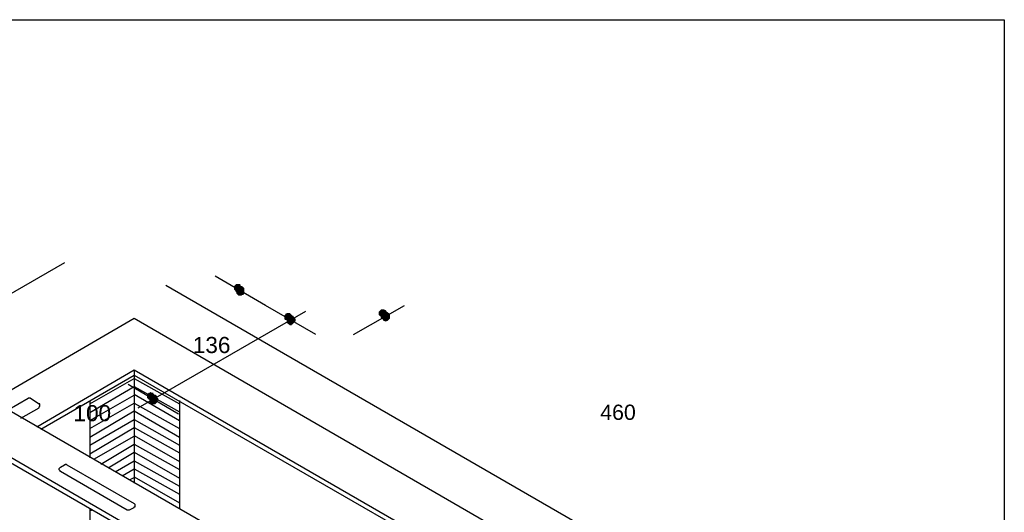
# Model space of a CAD drawing. Header units: millimetres. Extents: x 4476070 to 4476182, y -30324732 to -30324697.
# Tile 45 of 70: x 4476094.49 to 4476096.84, y -30324716.78 to -30324715.61. Entities that reach past the tile are written whole.
import ezdxf

# ---------------------------------------------------------------- set-up
doc = ezdxf.new("R2010")
doc.units = ezdxf.units.MM
doc.styles.get("Standard").update_dxf_attribs({"font": 'arial.ttf'})

msp = doc.modelspace()

# ---------------------------------------------------------------- hatches: boundary and pattern name
at = {"linetype": 'Continuous'}
for points in [[(4476095.00313, -30324716.24058), (4476095.00098, -30324716.24273), (4476095.00957, -30324716.24702)], [(4476095.00098, -30324716.24273), (4476095.00098, -30324716.24487), (4476095.00957, -30324716.24702)], [(4476095.00098, -30324716.24487), (4476095.00098, -30324716.24702), (4476095.00957, -30324716.24702)], [(4476095.00098, -30324716.24702), (4476095.00098, -30324716.24917), (4476095.00957, -30324716.24702)], [(4476095.00098, -30324716.24917), (4476095.00098, -30324716.25132), (4476095.00957, -30324716.24702)], [(4476095.00098, -30324716.25132), (4476095.00313, -30324716.25346), (4476095.00957, -30324716.24702)], [(4476095.00527, -30324716.23843), (4476095.00313, -30324716.24058), (4476095.00957, -30324716.24702)], [(4476095.00313, -30324716.25346), (4476095.00527, -30324716.25561), (4476095.00957, -30324716.24702)], [(4476095.00742, -30324716.23843), (4476095.00527, -30324716.23843), (4476095.00957, -30324716.24702)], [(4476095.00527, -30324716.25561), (4476095.00742, -30324716.25561), (4476095.00957, -30324716.24702)], [(4476095.00957, -30324716.23843), (4476095.00742, -30324716.23843), (4476095.00957, -30324716.24702)], [(4476095.00742, -30324716.25561), (4476095.00957, -30324716.25561), (4476095.00957, -30324716.24702)], [(4476095.01601, -30324716.24058), (4476095.01601, -30324716.23843), (4476095.00957, -30324716.24702)], [(4476095.01601, -30324716.23843), (4476095.01386, -30324716.23843), (4476095.00957, -30324716.24702)], [(4476095.01386, -30324716.23843), (4476095.01172, -30324716.23843), (4476095.00957, -30324716.24702)], [(4476095.01172, -30324716.23843), (4476095.00957, -30324716.23843), (4476095.00957, -30324716.24702)], [(4476095.01816, -30324716.24273), (4476095.01601, -30324716.24058), (4476095.00957, -30324716.24702)], [(4476095.01816, -30324716.24487), (4476095.01816, -30324716.24273), (4476095.00957, -30324716.24702)], [(4476095.01816, -30324716.24702), (4476095.01816, -30324716.24487), (4476095.00957, -30324716.24702)], [(4476095.00957, -30324716.25561), (4476095.01172, -30324716.25561), (4476095.00957, -30324716.24702)], [(4476095.01172, -30324716.25561), (4476095.01386, -30324716.25561), (4476095.00957, -30324716.24702)], [(4476095.01386, -30324716.25561), (4476095.01601, -30324716.25561), (4476095.00957, -30324716.24702)], [(4476095.01601, -30324716.25561), (4476095.01816, -30324716.25346), (4476095.00957, -30324716.24702)], [(4476095.01816, -30324716.25346), (4476095.01816, -30324716.25132), (4476095.00957, -30324716.24702)], [(4476095.01816, -30324716.25132), (4476095.01816, -30324716.24917), (4476095.00957, -30324716.24702)], [(4476095.01816, -30324716.24917), (4476095.01816, -30324716.24702), (4476095.00957, -30324716.24702)], [(4476095.12337, -30324716.31144), (4476095.12122, -30324716.31358), (4476095.12981, -30324716.31788)], [(4476095.12122, -30324716.31358), (4476095.12122, -30324716.31573), (4476095.12981, -30324716.31788)], [(4476095.12122, -30324716.31573), (4476095.12122, -30324716.31788), (4476095.12981, -30324716.31788)], [(4476095.12122, -30324716.31788), (4476095.12122, -30324716.32002), (4476095.12981, -30324716.31788)], [(4476095.12122, -30324716.32002), (4476095.12122, -30324716.32217), (4476095.12981, -30324716.31788)], [(4476095.12122, -30324716.32217), (4476095.12337, -30324716.32432), (4476095.12981, -30324716.31788)], [(4476095.12551, -30324716.30929), (4476095.12337, -30324716.30929), (4476095.12981, -30324716.31788)], [(4476095.12337, -30324716.30929), (4476095.12337, -30324716.31144), (4476095.12981, -30324716.31788)], [(4476095.12337, -30324716.32432), (4476095.12551, -30324716.32432), (4476095.12981, -30324716.31788)], [(4476095.12766, -30324716.30714), (4476095.12551, -30324716.30929), (4476095.12981, -30324716.31788)], [(4476095.12551, -30324716.32432), (4476095.12766, -30324716.32647), (4476095.12981, -30324716.31788)], [(4476095.12981, -30324716.30714), (4476095.12766, -30324716.30714), (4476095.12981, -30324716.31788)], [(4476095.12766, -30324716.32647), (4476095.12981, -30324716.32647), (4476095.12981, -30324716.31788)], [(4476095.13625, -30324716.30929), (4476095.1341, -30324716.30714), (4476095.12981, -30324716.31788)], [(4476095.1341, -30324716.30714), (4476095.13196, -30324716.30714), (4476095.12981, -30324716.31788)], [(4476095.13196, -30324716.30714), (4476095.12981, -30324716.30714), (4476095.12981, -30324716.31788)], [(4476095.1384, -30324716.31144), (4476095.13625, -30324716.30929), (4476095.12981, -30324716.31788)], [(4476095.14054, -30324716.31358), (4476095.1384, -30324716.31144), (4476095.12981, -30324716.31788)], [(4476095.14054, -30324716.31573), (4476095.14054, -30324716.31358), (4476095.12981, -30324716.31788)], [(4476095.14054, -30324716.31788), (4476095.14054, -30324716.31573), (4476095.12981, -30324716.31788)], [(4476095.12981, -30324716.32647), (4476095.13196, -30324716.32647), (4476095.12981, -30324716.31788)], [(4476095.13196, -30324716.32647), (4476095.1341, -30324716.32647), (4476095.12981, -30324716.31788)], [(4476095.1341, -30324716.32647), (4476095.13625, -30324716.32432), (4476095.12981, -30324716.31788)], [(4476095.13625, -30324716.32432), (4476095.1384, -30324716.32217), (4476095.12981, -30324716.31788)], [(4476095.1384, -30324716.32217), (4476095.14054, -30324716.32002), (4476095.12981, -30324716.31788)], [(4476095.14054, -30324716.32002), (4476095.14054, -30324716.31788), (4476095.12981, -30324716.31788)], [(4476095.34882, -30324716.30285), (4476095.34667, -30324716.30499), (4476095.3574, -30324716.30929)], [(4476095.34667, -30324716.30499), (4476095.34667, -30324716.30714), (4476095.3574, -30324716.30929)], [(4476095.34667, -30324716.30714), (4476095.34667, -30324716.30929), (4476095.3574, -30324716.30929)], [(4476095.34667, -30324716.30929), (4476095.34667, -30324716.31144), (4476095.3574, -30324716.30929)], [(4476095.34667, -30324716.31144), (4476095.34882, -30324716.31358), (4476095.3574, -30324716.30929)], [(4476095.35096, -30324716.3007), (4476095.34882, -30324716.30285), (4476095.3574, -30324716.30929)], [(4476095.34882, -30324716.31358), (4476095.35096, -30324716.31573), (4476095.3574, -30324716.30929)], [(4476095.35311, -30324716.29855), (4476095.35096, -30324716.3007), (4476095.3574, -30324716.30929)], [(4476095.35096, -30324716.31573), (4476095.35311, -30324716.31573), (4476095.3574, -30324716.30929)], [(4476095.35526, -30324716.29855), (4476095.35311, -30324716.29855), (4476095.3574, -30324716.30929)], [(4476095.35311, -30324716.31573), (4476095.35311, -30324716.31788), (4476095.3574, -30324716.30929)], [(4476095.35311, -30324716.31788), (4476095.3574, -30324716.31788), (4476095.3574, -30324716.30929)], [(4476095.3574, -30324716.29855), (4476095.35526, -30324716.29855), (4476095.3574, -30324716.30929)], [(4476095.3617, -30324716.3007), (4476095.35955, -30324716.29855), (4476095.3574, -30324716.30929)], [(4476095.35955, -30324716.29855), (4476095.3574, -30324716.29855), (4476095.3574, -30324716.30929)], [(4476095.36599, -30324716.30285), (4476095.36385, -30324716.3007), (4476095.3574, -30324716.30929)], [(4476095.36385, -30324716.3007), (4476095.3617, -30324716.3007), (4476095.3574, -30324716.30929)], [(4476095.36599, -30324716.30499), (4476095.36599, -30324716.30285), (4476095.3574, -30324716.30929)], [(4476095.36599, -30324716.30714), (4476095.36599, -30324716.30499), (4476095.3574, -30324716.30929)], [(4476095.36599, -30324716.30929), (4476095.36599, -30324716.30714), (4476095.3574, -30324716.30929)], [(4476095.3574, -30324716.31788), (4476095.3617, -30324716.31788), (4476095.3574, -30324716.30929)], [(4476095.3617, -30324716.31788), (4476095.3617, -30324716.31573), (4476095.3574, -30324716.30929)], [(4476095.3617, -30324716.31573), (4476095.36385, -30324716.31573), (4476095.3574, -30324716.30929)], [(4476095.36385, -30324716.31573), (4476095.36599, -30324716.31358), (4476095.3574, -30324716.30929)], [(4476095.36599, -30324716.31358), (4476095.36599, -30324716.31144), (4476095.3574, -30324716.30929)], [(4476095.36599, -30324716.31144), (4476095.36599, -30324716.30929), (4476095.3574, -30324716.30929)], [(4476094.79486, -30324716.50038), (4476094.79271, -30324716.50253), (4476094.8013, -30324716.50682)], [(4476094.79486, -30324716.50038), (4476094.79271, -30324716.50253), (4476094.8013, -30324716.50682)], [(4476094.79271, -30324716.50253), (4476094.79271, -30324716.50468), (4476094.8013, -30324716.50682)], [(4476094.79271, -30324716.50253), (4476094.79271, -30324716.50468), (4476094.8013, -30324716.50682)], [(4476094.79271, -30324716.50468), (4476094.79271, -30324716.50682), (4476094.8013, -30324716.50682)], [(4476094.79271, -30324716.50468), (4476094.79271, -30324716.50682), (4476094.8013, -30324716.50682)], [(4476094.79271, -30324716.50682), (4476094.79271, -30324716.50897), (4476094.8013, -30324716.50682)], [(4476094.79271, -30324716.50897), (4476094.79271, -30324716.51112), (4476094.8013, -30324716.50682)], [(4476094.79271, -30324716.51112), (4476094.79486, -30324716.51327), (4476094.8013, -30324716.50682)], [(4476094.79271, -30324716.51112), (4476094.79486, -30324716.51327), (4476094.8013, -30324716.50682)], [(4476094.79271, -30324716.50682), (4476094.79271, -30324716.50897), (4476094.8013, -30324716.50682)], [(4476094.79271, -30324716.50897), (4476094.79271, -30324716.51112), (4476094.8013, -30324716.50682)], [(4476094.797, -30324716.49824), (4476094.79486, -30324716.50038), (4476094.8013, -30324716.50682)], [(4476094.797, -30324716.49824), (4476094.79486, -30324716.50038), (4476094.8013, -30324716.50682)], [(4476094.79486, -30324716.51327), (4476094.797, -30324716.51541), (4476094.8013, -30324716.50682)], [(4476094.79486, -30324716.51327), (4476094.797, -30324716.51541), (4476094.8013, -30324716.50682)], [(4476094.79915, -30324716.49824), (4476094.797, -30324716.49824), (4476094.8013, -30324716.50682)], [(4476094.79915, -30324716.49824), (4476094.797, -30324716.49824), (4476094.8013, -30324716.50682)], [(4476094.797, -30324716.51541), (4476094.79915, -30324716.51541), (4476094.8013, -30324716.50682)], [(4476094.797, -30324716.51541), (4476094.79915, -30324716.51541), (4476094.8013, -30324716.50682)], [(4476094.8013, -30324716.49609), (4476094.79915, -30324716.49824), (4476094.8013, -30324716.50682)], [(4476094.8013, -30324716.49609), (4476094.79915, -30324716.49824), (4476094.8013, -30324716.50682)], [(4476094.79915, -30324716.51541), (4476094.8013, -30324716.51541), (4476094.8013, -30324716.50682)], [(4476094.79915, -30324716.51541), (4476094.8013, -30324716.51541), (4476094.8013, -30324716.50682)], [(4476094.80344, -30324716.49824), (4476094.8013, -30324716.49609), (4476094.8013, -30324716.50682)], [(4476094.80344, -30324716.49824), (4476094.8013, -30324716.49609), (4476094.8013, -30324716.50682)], [(4476094.80774, -30324716.50038), (4476094.80774, -30324716.49824), (4476094.8013, -30324716.50682)], [(4476094.80774, -30324716.49824), (4476094.80559, -30324716.49824), (4476094.8013, -30324716.50682)], [(4476094.80559, -30324716.49824), (4476094.80344, -30324716.49824), (4476094.8013, -30324716.50682)], [(4476094.80774, -30324716.50038), (4476094.80774, -30324716.49824), (4476094.8013, -30324716.50682)], [(4476094.80774, -30324716.49824), (4476094.80559, -30324716.49824), (4476094.8013, -30324716.50682)], [(4476094.80559, -30324716.49824), (4476094.80344, -30324716.49824), (4476094.8013, -30324716.50682)], [(4476094.80989, -30324716.50253), (4476094.80774, -30324716.50038), (4476094.8013, -30324716.50682)], [(4476094.80989, -30324716.50253), (4476094.80774, -30324716.50038), (4476094.8013, -30324716.50682)], [(4476094.81203, -30324716.50468), (4476094.80989, -30324716.50253), (4476094.8013, -30324716.50682)], [(4476094.81203, -30324716.50468), (4476094.80989, -30324716.50253), (4476094.8013, -30324716.50682)], [(4476094.81203, -30324716.50682), (4476094.81203, -30324716.50468), (4476094.8013, -30324716.50682)], [(4476094.81203, -30324716.50682), (4476094.81203, -30324716.50468), (4476094.8013, -30324716.50682)], [(4476094.8013, -30324716.51541), (4476094.80344, -30324716.51541), (4476094.8013, -30324716.50682)], [(4476094.80344, -30324716.51541), (4476094.80559, -30324716.51541), (4476094.8013, -30324716.50682)], [(4476094.80559, -30324716.51541), (4476094.80774, -30324716.51541), (4476094.8013, -30324716.50682)], [(4476094.80774, -30324716.51541), (4476094.80774, -30324716.51327), (4476094.8013, -30324716.50682)], [(4476094.80774, -30324716.51327), (4476094.80989, -30324716.51327), (4476094.8013, -30324716.50682)], [(4476094.80989, -30324716.51327), (4476094.80989, -30324716.51112), (4476094.8013, -30324716.50682)], [(4476094.80989, -30324716.51112), (4476094.81203, -30324716.50682), (4476094.8013, -30324716.50682)], [(4476094.8013, -30324716.51541), (4476094.80344, -30324716.51541), (4476094.8013, -30324716.50682)], [(4476094.80344, -30324716.51541), (4476094.80559, -30324716.51541), (4476094.8013, -30324716.50682)], [(4476094.80559, -30324716.51541), (4476094.80774, -30324716.51541), (4476094.8013, -30324716.50682)], [(4476094.80774, -30324716.51541), (4476094.80774, -30324716.51327), (4476094.8013, -30324716.50682)], [(4476094.80774, -30324716.51327), (4476094.80989, -30324716.51327), (4476094.8013, -30324716.50682)], [(4476094.80989, -30324716.51327), (4476094.80989, -30324716.51112), (4476094.8013, -30324716.50682)], [(4476094.80989, -30324716.51112), (4476094.81203, -30324716.50682), (4476094.8013, -30324716.50682)]]:
    msp.add_hatch(color=256, dxfattribs=at).paths.add_polyline_path(points)

# ---------------------------------------------------------------- linework, layer by layer
msp.add_lwpolyline([(4476086.20138, -30324715.60522), (4476096.84375, -30324715.60522), (4476096.84375, -30324726.67865), (4476086.20138, -30324726.67865)], close=True)
for points in [[(4476094.59518, -30324716.18745), (4476091.73561, -30324717.8391)], [(4476095.07613, -30324716.28996), (4476094.95589, -30324716.21911)], [(4476094.83791, -30324716.24054), (4476095.88275, -30324716.84545)], [(4476095.00957, -30324716.24702), (4476095.00742, -30324716.24917), (4476095.01601, -30324716.25346), (4476095.00957, -30324716.24702)], [(4476095.00742, -30324716.24917), (4476095.00742, -30324716.25132), (4476095.01601, -30324716.25346), (4476095.00742, -30324716.24917)], [(4476095.01172, -30324716.24487), (4476095.00957, -30324716.24702), (4476095.01601, -30324716.25346), (4476095.01172, -30324716.24487)], [(4476095.01386, -30324716.24487), (4476095.01172, -30324716.24487), (4476095.01601, -30324716.25346), (4476095.01386, -30324716.24487)], [(4476095.01601, -30324716.24487), (4476095.01386, -30324716.24487), (4476095.01601, -30324716.25346), (4476095.01601, -30324716.24487)], [(4476095.0203, -30324716.24702), (4476095.0203, -30324716.24487), (4476095.01601, -30324716.25346), (4476095.0203, -30324716.24702)], [(4476095.0203, -30324716.24487), (4476095.01816, -30324716.24487), (4476095.01601, -30324716.25346), (4476095.0203, -30324716.24487)], [(4476095.01816, -30324716.24487), (4476095.01601, -30324716.24487), (4476095.01601, -30324716.25346), (4476095.01816, -30324716.24487)], [(4476095.0246, -30324716.24917), (4476095.02245, -30324716.24702), (4476095.01601, -30324716.25346), (4476095.0246, -30324716.24917)], [(4476095.02245, -30324716.24702), (4476095.0203, -30324716.24702), (4476095.01601, -30324716.25346), (4476095.02245, -30324716.24702)], [(4476095.0246, -30324716.25132), (4476095.0246, -30324716.24917), (4476095.01601, -30324716.25346), (4476095.0246, -30324716.25132)], [(4476095.00742, -30324716.25346), (4476095.00527, -30324716.25561), (4476095.01601, -30324716.25346), (4476095.00742, -30324716.25346)], [(4476095.00527, -30324716.25561), (4476095.00742, -30324716.25776), (4476095.01601, -30324716.25346), (4476095.00527, -30324716.25561)], [(4476095.00742, -30324716.25132), (4476095.00742, -30324716.25346), (4476095.01601, -30324716.25346), (4476095.00742, -30324716.25132)], [(4476095.00742, -30324716.25776), (4476095.00742, -30324716.2599), (4476095.01601, -30324716.25346), (4476095.00742, -30324716.25776)], [(4476095.00742, -30324716.2599), (4476095.00957, -30324716.26205), (4476095.01601, -30324716.25346), (4476095.00742, -30324716.2599)], [(4476095.00957, -30324716.26205), (4476095.00957, -30324716.26205), (4476095.01601, -30324716.25346), (4476095.00957, -30324716.26205)], [(4476095.00957, -30324716.26205), (4476095.01172, -30324716.2642), (4476095.01601, -30324716.25346), (4476095.00957, -30324716.26205)], [(4476095.01172, -30324716.2642), (4476095.01386, -30324716.2642), (4476095.01601, -30324716.25346), (4476095.01172, -30324716.2642)], [(4476095.01386, -30324716.2642), (4476095.01601, -30324716.2642), (4476095.01601, -30324716.25346), (4476095.01386, -30324716.2642)], [(4476095.0246, -30324716.25346), (4476095.0246, -30324716.25132), (4476095.01601, -30324716.25346), (4476095.0246, -30324716.25346)], [(4476095.01601, -30324716.2642), (4476095.01816, -30324716.2642), (4476095.01601, -30324716.25346), (4476095.01601, -30324716.2642)], [(4476095.01816, -30324716.2642), (4476095.0203, -30324716.26205), (4476095.01601, -30324716.25346), (4476095.01816, -30324716.2642)], [(4476095.0203, -30324716.26205), (4476095.02245, -30324716.26205), (4476095.01601, -30324716.25346), (4476095.0203, -30324716.26205)], [(4476095.02245, -30324716.26205), (4476095.0246, -30324716.2599), (4476095.01601, -30324716.25346), (4476095.02245, -30324716.26205)], [(4476095.0246, -30324716.2599), (4476095.0246, -30324716.25776), (4476095.01601, -30324716.25346), (4476095.0246, -30324716.2599)], [(4476095.0246, -30324716.25776), (4476095.0246, -30324716.25561), (4476095.01601, -30324716.25346), (4476095.0246, -30324716.25776)], [(4476095.0246, -30324716.25561), (4476095.0246, -30324716.25346), (4476095.01601, -30324716.25346), (4476095.0246, -30324716.25561)], [(4476095.19637, -30324716.35867), (4476095.07613, -30324716.28996)], [(4476095.28655, -30324716.35867), (4476095.40894, -30324716.28996)], [(4476094.42262, -30324716.5174), (4476094.76205, -30324716.32019)], [(4476094.76205, -30324716.32019), (4476095.74432, -30324716.88907)], [(4476094.77124, -30324716.53474), (4476095.17275, -30324716.30285)], [(4476095.12981, -30324716.31788), (4476095.12766, -30324716.32002), (4476095.13625, -30324716.32432), (4476095.12981, -30324716.31788)], [(4476095.12766, -30324716.32002), (4476095.12766, -30324716.32217), (4476095.13625, -30324716.32432), (4476095.12766, -30324716.32002)], [(4476095.13196, -30324716.31573), (4476095.12981, -30324716.31788), (4476095.13625, -30324716.32432), (4476095.13196, -30324716.31573)], [(4476095.12981, -30324716.31788), (4476095.12981, -30324716.31788), (4476095.13625, -30324716.32432), (4476095.12981, -30324716.31788)], [(4476095.1341, -30324716.31573), (4476095.13196, -30324716.31573), (4476095.13625, -30324716.32432), (4476095.1341, -30324716.31573)], [(4476095.13625, -30324716.31573), (4476095.1341, -30324716.31573), (4476095.13625, -30324716.32432), (4476095.13625, -30324716.31573)], [(4476095.14269, -30324716.31788), (4476095.14269, -30324716.31573), (4476095.13625, -30324716.32432), (4476095.14269, -30324716.31788)], [(4476095.14269, -30324716.31573), (4476095.14054, -30324716.31573), (4476095.13625, -30324716.32432), (4476095.14269, -30324716.31573)], [(4476095.14054, -30324716.31573), (4476095.1384, -30324716.31573), (4476095.13625, -30324716.32432), (4476095.14054, -30324716.31573)], [(4476095.1384, -30324716.31573), (4476095.13625, -30324716.31573), (4476095.13625, -30324716.32432), (4476095.1384, -30324716.31573)], [(4476095.14484, -30324716.32002), (4476095.14269, -30324716.31788), (4476095.13625, -30324716.32432), (4476095.14484, -30324716.32002)], [(4476095.14699, -30324716.32217), (4476095.14484, -30324716.32002), (4476095.13625, -30324716.32432), (4476095.14699, -30324716.32217)], [(4476095.35526, -30324716.31144), (4476095.35311, -30324716.31358), (4476095.36385, -30324716.31573), (4476095.35526, -30324716.31144)], [(4476095.35311, -30324716.31358), (4476095.35311, -30324716.31573), (4476095.36385, -30324716.31573), (4476095.35311, -30324716.31358)], [(4476095.35311, -30324716.31573), (4476095.35311, -30324716.31788), (4476095.36385, -30324716.31573), (4476095.35311, -30324716.31573)], [(4476095.35311, -30324716.31788), (4476095.35311, -30324716.31788), (4476095.36385, -30324716.31573), (4476095.35311, -30324716.31788)], [(4476095.35311, -30324716.31788), (4476095.35526, -30324716.32002), (4476095.36385, -30324716.31573), (4476095.35311, -30324716.31788)], [(4476095.3574, -30324716.30714), (4476095.35526, -30324716.30929), (4476095.36385, -30324716.31573), (4476095.3574, -30324716.30714)], [(4476095.35526, -30324716.30929), (4476095.35526, -30324716.31144), (4476095.36385, -30324716.31573), (4476095.35526, -30324716.30929)], [(4476095.35526, -30324716.32002), (4476095.3574, -30324716.32217), (4476095.36385, -30324716.31573), (4476095.35526, -30324716.32002)], [(4476095.35955, -30324716.30714), (4476095.3574, -30324716.30714), (4476095.36385, -30324716.31573), (4476095.35955, -30324716.30714)], [(4476095.3574, -30324716.32217), (4476095.35955, -30324716.32432), (4476095.36385, -30324716.31573), (4476095.3574, -30324716.32217)], [(4476095.3617, -30324716.30714), (4476095.35955, -30324716.30714), (4476095.36385, -30324716.31573), (4476095.3617, -30324716.30714)], [(4476095.35955, -30324716.32432), (4476095.35955, -30324716.32432), (4476095.36385, -30324716.31573), (4476095.35955, -30324716.32432)], [(4476095.35955, -30324716.32432), (4476095.36385, -30324716.32647), (4476095.36385, -30324716.31573), (4476095.35955, -30324716.32432)], [(4476095.36385, -30324716.30714), (4476095.3617, -30324716.30714), (4476095.36385, -30324716.31573), (4476095.36385, -30324716.30714)], [(4476095.37029, -30324716.30929), (4476095.36814, -30324716.30714), (4476095.36385, -30324716.31573), (4476095.37029, -30324716.30929)], [(4476095.36814, -30324716.30714), (4476095.36599, -30324716.30714), (4476095.36385, -30324716.31573), (4476095.36814, -30324716.30714)], [(4476095.36599, -30324716.30714), (4476095.36385, -30324716.30714), (4476095.36385, -30324716.31573), (4476095.36599, -30324716.30714)], [(4476095.37243, -30324716.31144), (4476095.37029, -30324716.30929), (4476095.36385, -30324716.31573), (4476095.37243, -30324716.31144)], [(4476095.37029, -30324716.30929), (4476095.37029, -30324716.30929), (4476095.36385, -30324716.31573), (4476095.37029, -30324716.30929)], [(4476095.37243, -30324716.31358), (4476095.37243, -30324716.31144), (4476095.36385, -30324716.31573), (4476095.37243, -30324716.31358)], [(4476095.37243, -30324716.31573), (4476095.37243, -30324716.31358), (4476095.36385, -30324716.31573), (4476095.37243, -30324716.31573)], [(4476095.36385, -30324716.32647), (4476095.36385, -30324716.32647), (4476095.36385, -30324716.31573), (4476095.36385, -30324716.32647)], [(4476095.36385, -30324716.32647), (4476095.36814, -30324716.32432), (4476095.36385, -30324716.31573), (4476095.36385, -30324716.32647)], [(4476095.36814, -30324716.32432), (4476095.36814, -30324716.32432), (4476095.36385, -30324716.31573), (4476095.36814, -30324716.32432)], [(4476095.36814, -30324716.32432), (4476095.37029, -30324716.32217), (4476095.36385, -30324716.31573), (4476095.36814, -30324716.32432)], [(4476095.37029, -30324716.32217), (4476095.37243, -30324716.32002), (4476095.36385, -30324716.31573), (4476095.37029, -30324716.32217)], [(4476095.37243, -30324716.32002), (4476095.37243, -30324716.31788), (4476095.36385, -30324716.31573), (4476095.37243, -30324716.32002)], [(4476095.37243, -30324716.31788), (4476095.37243, -30324716.31573), (4476095.36385, -30324716.31573), (4476095.37243, -30324716.31788)], [(4476095.12766, -30324716.32217), (4476095.12766, -30324716.32432), (4476095.13625, -30324716.32432), (4476095.12766, -30324716.32217)], [(4476095.12766, -30324716.32432), (4476095.12766, -30324716.32647), (4476095.13625, -30324716.32432), (4476095.12766, -30324716.32432)], [(4476095.12766, -30324716.32647), (4476095.12766, -30324716.32861), (4476095.13625, -30324716.32432), (4476095.12766, -30324716.32647)], [(4476095.12766, -30324716.32861), (4476095.12981, -30324716.33076), (4476095.13625, -30324716.32432), (4476095.12766, -30324716.32861)], [(4476095.12981, -30324716.33076), (4476095.13196, -30324716.33291), (4476095.13625, -30324716.32432), (4476095.12981, -30324716.33076)], [(4476095.13196, -30324716.33291), (4476095.13196, -30324716.33291), (4476095.13625, -30324716.32432), (4476095.13196, -30324716.33291)], [(4476095.13196, -30324716.33291), (4476095.1341, -30324716.33505), (4476095.13625, -30324716.32432), (4476095.13196, -30324716.33291)], [(4476095.1341, -30324716.33505), (4476095.1384, -30324716.33505), (4476095.13625, -30324716.32432), (4476095.1341, -30324716.33505)], [(4476095.14699, -30324716.32432), (4476095.14699, -30324716.32217), (4476095.13625, -30324716.32432), (4476095.14699, -30324716.32432)], [(4476095.1384, -30324716.33505), (4476095.1384, -30324716.33291), (4476095.13625, -30324716.32432), (4476095.1384, -30324716.33505)], [(4476095.1384, -30324716.33291), (4476095.14054, -30324716.33291), (4476095.13625, -30324716.32432), (4476095.1384, -30324716.33291)], [(4476095.14054, -30324716.33291), (4476095.14269, -30324716.33076), (4476095.13625, -30324716.32432), (4476095.14054, -30324716.33291)], [(4476095.14269, -30324716.33076), (4476095.14484, -30324716.32861), (4476095.13625, -30324716.32432), (4476095.14269, -30324716.33076)], [(4476095.14484, -30324716.32861), (4476095.14484, -30324716.32647), (4476095.13625, -30324716.32432), (4476095.14484, -30324716.32861)], [(4476095.14484, -30324716.32647), (4476095.14699, -30324716.32647), (4476095.13625, -30324716.32432), (4476095.14484, -30324716.32647)], [(4476095.14699, -30324716.32647), (4476095.14699, -30324716.32432), (4476095.13625, -30324716.32432), (4476095.14699, -30324716.32647)], [(4476094.52881, -30324716.57998), (4476094.76205, -30324716.44345)], [(4476094.5383, -30324716.58567), (4476094.76205, -30324716.45672)], [(4476094.76205, -30324716.44345), (4476095.53194, -30324716.88907)], [(4476094.76205, -30324716.44345), (4476094.76205, -30324716.71461)], [(4476094.76205, -30324716.45672), (4476095.52625, -30324716.89665)], [(4476094.65586, -30324716.52498), (4476094.76205, -30324716.4643)], [(4476094.65586, -30324716.54584), (4476094.76205, -30324716.48327)], [(4476094.86786, -30324716.54977), (4476094.74762, -30324716.47891)], [(4476094.76205, -30324716.4643), (4476094.87014, -30324716.52498)], [(4476094.76205, -30324716.48327), (4476094.87014, -30324716.54395)], [(4476094.65586, -30324716.56481), (4476094.76205, -30324716.50413)], [(4476094.76205, -30324716.50223), (4476094.87014, -30324716.56481)], [(4476094.8013, -30324716.50682), (4476094.79915, -30324716.50897), (4476094.80774, -30324716.51327), (4476094.8013, -30324716.50682)], [(4476094.8013, -30324716.50682), (4476094.79915, -30324716.50897), (4476094.80774, -30324716.51327), (4476094.8013, -30324716.50682)], [(4476094.79915, -30324716.50897), (4476094.79915, -30324716.51112), (4476094.80774, -30324716.51327), (4476094.79915, -30324716.50897)], [(4476094.79915, -30324716.50897), (4476094.79915, -30324716.51112), (4476094.80774, -30324716.51327), (4476094.79915, -30324716.50897)], [(4476094.80344, -30324716.50468), (4476094.8013, -30324716.50682), (4476094.80774, -30324716.51327), (4476094.80344, -30324716.50468)], [(4476094.80344, -30324716.50468), (4476094.8013, -30324716.50682), (4476094.80774, -30324716.51327), (4476094.80344, -30324716.50468)], [(4476094.80559, -30324716.50468), (4476094.80344, -30324716.50468), (4476094.80774, -30324716.51327), (4476094.80559, -30324716.50468)], [(4476094.80559, -30324716.50468), (4476094.80344, -30324716.50468), (4476094.80774, -30324716.51327), (4476094.80559, -30324716.50468)], [(4476094.80774, -30324716.50468), (4476094.80559, -30324716.50468), (4476094.80774, -30324716.51327), (4476094.80774, -30324716.50468)], [(4476094.80774, -30324716.50468), (4476094.80559, -30324716.50468), (4476094.80774, -30324716.51327), (4476094.80774, -30324716.50468)], [(4476094.81418, -30324716.50682), (4476094.81203, -30324716.50468), (4476094.80774, -30324716.51327), (4476094.81418, -30324716.50682)], [(4476094.81203, -30324716.50468), (4476094.80989, -30324716.50468), (4476094.80774, -30324716.51327), (4476094.81203, -30324716.50468)], [(4476094.80989, -30324716.50468), (4476094.80774, -30324716.50468), (4476094.80774, -30324716.51327), (4476094.80989, -30324716.50468)], [(4476094.81418, -30324716.50682), (4476094.81203, -30324716.50468), (4476094.80774, -30324716.51327), (4476094.81418, -30324716.50682)], [(4476094.81203, -30324716.50468), (4476094.80989, -30324716.50468), (4476094.80774, -30324716.51327), (4476094.81203, -30324716.50468)], [(4476094.80989, -30324716.50468), (4476094.80774, -30324716.50468), (4476094.80774, -30324716.51327), (4476094.80989, -30324716.50468)], [(4476094.81633, -30324716.50897), (4476094.81418, -30324716.50682), (4476094.80774, -30324716.51327), (4476094.81633, -30324716.50897)], [(4476094.81418, -30324716.50682), (4476094.81418, -30324716.50682), (4476094.80774, -30324716.51327), (4476094.81418, -30324716.50682)], [(4476094.81633, -30324716.50897), (4476094.81418, -30324716.50682), (4476094.80774, -30324716.51327), (4476094.81633, -30324716.50897)], [(4476094.81418, -30324716.50682), (4476094.81418, -30324716.50682), (4476094.80774, -30324716.51327), (4476094.81418, -30324716.50682)], [(4476094.81633, -30324716.51112), (4476094.81633, -30324716.50897), (4476094.80774, -30324716.51327), (4476094.81633, -30324716.51112)], [(4476094.81633, -30324716.51112), (4476094.81633, -30324716.50897), (4476094.80774, -30324716.51327), (4476094.81633, -30324716.51112)], [(4476095.39351, -30324717.07869), (4476094.41125, -30324716.51171)], [(4476094.45865, -30324716.54015), (4476094.50796, -30324716.51171)], [(4476094.51364, -30324716.51171), (4476094.51175, -30324716.51171), (4476094.50985, -30324716.51171), (4476094.50796, -30324716.51171), (4476094.50796, -30324716.51171)], [(4476094.51364, -30324716.51171), (4476094.5345, -30324716.52498)], [(4476094.5345, -30324716.53447), (4476094.5345, -30324716.53257), (4476094.5364, -30324716.53067), (4476094.5364, -30324716.53067), (4476094.5364, -30324716.52878), (4476094.5364, -30324716.52688), (4476094.5364, -30324716.52498), (4476094.5345, -30324716.52498), (4476094.5345, -30324716.52498)], [(4476094.65586, -30324716.5174), (4476094.65586, -30324716.65393)], [(4476094.65586, -30324716.58377), (4476094.76205, -30324716.52309)], [(4476094.76205, -30324716.52309), (4476094.87014, -30324716.58377)], [(4476094.79915, -30324716.51112), (4476094.79915, -30324716.51327), (4476094.80774, -30324716.51327), (4476094.79915, -30324716.51112)], [(4476094.79915, -30324716.51112), (4476094.79915, -30324716.51327), (4476094.80774, -30324716.51327), (4476094.79915, -30324716.51112)], [(4476094.79915, -30324716.51327), (4476094.79915, -30324716.51541), (4476094.80774, -30324716.51327), (4476094.79915, -30324716.51327)], [(4476094.79915, -30324716.51541), (4476094.79915, -30324716.51756), (4476094.80774, -30324716.51327), (4476094.79915, -30324716.51541)], [(4476094.79915, -30324716.51756), (4476094.79915, -30324716.51971), (4476094.80774, -30324716.51327), (4476094.79915, -30324716.51756)], [(4476094.79915, -30324716.51971), (4476094.8013, -30324716.52185), (4476094.80774, -30324716.51327), (4476094.79915, -30324716.51971)], [(4476094.79915, -30324716.51971), (4476094.8013, -30324716.52185), (4476094.80774, -30324716.51327), (4476094.79915, -30324716.51971)], [(4476094.79915, -30324716.51327), (4476094.79915, -30324716.51541), (4476094.80774, -30324716.51327), (4476094.79915, -30324716.51327)], [(4476094.79915, -30324716.51541), (4476094.79915, -30324716.51756), (4476094.80774, -30324716.51327), (4476094.79915, -30324716.51541)], [(4476094.79915, -30324716.51756), (4476094.79915, -30324716.51971), (4476094.80774, -30324716.51327), (4476094.79915, -30324716.51756)], [(4476094.8013, -30324716.52185), (4476094.80344, -30324716.52185), (4476094.80774, -30324716.51327), (4476094.8013, -30324716.52185)], [(4476094.8013, -30324716.52185), (4476094.80344, -30324716.52185), (4476094.80774, -30324716.51327), (4476094.8013, -30324716.52185)], [(4476094.80344, -30324716.52185), (4476094.80344, -30324716.524), (4476094.80774, -30324716.51327), (4476094.80344, -30324716.52185)], [(4476094.80344, -30324716.524), (4476094.80774, -30324716.524), (4476094.80774, -30324716.51327), (4476094.80344, -30324716.524)], [(4476094.80344, -30324716.52185), (4476094.80344, -30324716.524), (4476094.80774, -30324716.51327), (4476094.80344, -30324716.52185)], [(4476094.80344, -30324716.524), (4476094.80774, -30324716.524), (4476094.80774, -30324716.51327), (4476094.80344, -30324716.524)], [(4476094.81847, -30324716.51327), (4476094.81633, -30324716.51112), (4476094.80774, -30324716.51327), (4476094.81847, -30324716.51327)], [(4476094.81847, -30324716.51327), (4476094.81633, -30324716.51112), (4476094.80774, -30324716.51327), (4476094.81847, -30324716.51327)], [(4476094.80774, -30324716.524), (4476094.80989, -30324716.524), (4476094.80774, -30324716.51327), (4476094.80774, -30324716.524)], [(4476094.80989, -30324716.524), (4476094.81203, -30324716.524), (4476094.80774, -30324716.51327), (4476094.80989, -30324716.524)], [(4476094.81203, -30324716.524), (4476094.81418, -30324716.52185), (4476094.80774, -30324716.51327), (4476094.81203, -30324716.524)], [(4476094.81418, -30324716.52185), (4476094.81418, -30324716.52185), (4476094.80774, -30324716.51327), (4476094.81418, -30324716.52185)], [(4476094.81418, -30324716.52185), (4476094.81633, -30324716.51971), (4476094.80774, -30324716.51327), (4476094.81418, -30324716.52185)], [(4476094.81633, -30324716.51971), (4476094.81633, -30324716.51756), (4476094.80774, -30324716.51327), (4476094.81633, -30324716.51971)], [(4476094.81633, -30324716.51756), (4476094.81847, -30324716.51541), (4476094.80774, -30324716.51327), (4476094.81633, -30324716.51756)], [(4476094.81847, -30324716.51541), (4476094.81847, -30324716.51327), (4476094.80774, -30324716.51327), (4476094.81847, -30324716.51541)], [(4476094.80774, -30324716.524), (4476094.80989, -30324716.524), (4476094.80774, -30324716.51327), (4476094.80774, -30324716.524)], [(4476094.80989, -30324716.524), (4476094.81203, -30324716.524), (4476094.80774, -30324716.51327), (4476094.80989, -30324716.524)], [(4476094.81203, -30324716.524), (4476094.81418, -30324716.52185), (4476094.80774, -30324716.51327), (4476094.81203, -30324716.524)], [(4476094.81418, -30324716.52185), (4476094.81418, -30324716.52185), (4476094.80774, -30324716.51327), (4476094.81418, -30324716.52185)], [(4476094.81418, -30324716.52185), (4476094.81633, -30324716.51971), (4476094.80774, -30324716.51327), (4476094.81418, -30324716.52185)], [(4476094.81633, -30324716.51971), (4476094.81633, -30324716.51756), (4476094.80774, -30324716.51327), (4476094.81633, -30324716.51971)], [(4476094.81633, -30324716.51756), (4476094.81847, -30324716.51541), (4476094.80774, -30324716.51327), (4476094.81633, -30324716.51756)], [(4476094.81847, -30324716.51541), (4476094.81847, -30324716.51327), (4476094.80774, -30324716.51327), (4476094.81847, -30324716.51541)], [(4476094.87014, -30324716.5174), (4476094.87014, -30324716.77719)], [(4476094.49089, -30324716.55912), (4476094.5345, -30324716.53447)], [(4476094.65586, -30324716.60463), (4476094.76205, -30324716.54205)], [(4476094.76205, -30324716.54205), (4476094.87014, -30324716.60463)], [(4476095.2968, -30324717.13558), (4476094.31643, -30324716.5667)], [(4476095.2968, -30324717.14696), (4476094.31643, -30324716.57998)], [(4476094.65586, -30324716.62359), (4476094.76205, -30324716.56291)], [(4476094.76205, -30324716.56291), (4476094.87014, -30324716.62359)], [(4476094.65586, -30324716.64445), (4476094.76205, -30324716.58187)], [(4476094.66535, -30324716.65772), (4476094.76205, -30324716.60273)], [(4476094.76205, -30324716.58187), (4476094.87014, -30324716.64255)], [(4476094.76205, -30324716.60084), (4476094.87014, -30324716.66341)], [(4476094.68241, -30324716.6691), (4476094.76205, -30324716.62169)], [(4476094.76205, -30324716.62169), (4476094.87014, -30324716.68237)], [(4476094.69948, -30324716.67858), (4476094.76205, -30324716.64066)], [(4476094.76205, -30324716.64066), (4476094.87014, -30324716.70323)], [(4476094.5857, -30324716.67669), (4476094.59518, -30324716.671)], [(4476094.60087, -30324716.671), (4476094.60087, -30324716.671), (4476094.59898, -30324716.6691), (4476094.59708, -30324716.671), (4476094.59518, -30324716.671)], [(4476094.60087, -30324716.671), (4476094.76205, -30324716.76391)], [(4476094.71654, -30324716.68806), (4476094.76205, -30324716.66152)], [(4476094.76205, -30324716.66152), (4476094.87014, -30324716.7222)], [(4476094.5857, -30324716.67669), (4476094.58381, -30324716.67858), (4476094.58381, -30324716.67858), (4476094.58191, -30324716.68048), (4476094.58191, -30324716.68237), (4476094.58191, -30324716.68237), (4476094.58381, -30324716.68427), (4476094.58381, -30324716.68617), (4476094.5857, -30324716.68617)], [(4476094.5857, -30324716.68617), (4476094.74499, -30324716.77908)], [(4476094.73361, -30324716.69754), (4476094.76205, -30324716.68048)], [(4476094.76205, -30324716.68048), (4476094.87014, -30324716.74116)], [(4476094.75068, -30324716.70703), (4476094.76205, -30324716.70134)], [(4476094.76205, -30324716.69944), (4476094.87014, -30324716.76202)], [(4476094.76205, -30324716.7734), (4476094.76205, -30324716.7715), (4476094.76395, -30324716.7715), (4476094.76395, -30324716.7696), (4476094.76395, -30324716.76771), (4476094.76395, -30324716.76581), (4476094.76395, -30324716.76581), (4476094.76205, -30324716.76391), (4476094.76205, -30324716.76391)], [(4476094.65586, -30324716.77719), (4476094.65586, -30324717.01043)], [(4476094.65586, -30324716.78098), (4476094.66155, -30324716.77908)], [(4476094.74499, -30324716.77908), (4476094.74688, -30324716.77908), (4476094.74878, -30324716.77908), (4476094.74878, -30324716.77908), (4476094.75068, -30324716.77908)], [(4476094.74499, -30324716.77908), (4476094.74688, -30324716.77908), (4476094.74878, -30324716.77908), (4476094.74878, -30324716.77908), (4476094.75068, -30324716.77908)], [(4476094.75068, -30324716.77908), (4476094.76205, -30324716.7734)]]:
    msp.add_lwpolyline(points, dxfattribs=at)

# ---------------------------------------------------------------- texts
at = {"linetype": 'Continuous', "attachment_point": 4}
for s, insert, char_height, width in [('{\\fHelvetica|b0|i0|c1|p15;136}', (4476094.90221, -30324716.38444), 0.0386484, 0.1331223), ('{\\fHelvetica|b0|i0|c1|p15;100}', (4476094.61664, -30324716.54762), 0.0386484, 0.1352695), ('{\\fHelvetica|b0|i0|c1|p15;460}', (4476095.87701, -30324716.54547), 0.0365013, 0.1352695)]:
    msp.add_mtext(s, dxfattribs=dict(at, insert=insert, char_height=char_height, width=width))

doc.saveas('drawing.dxf')
